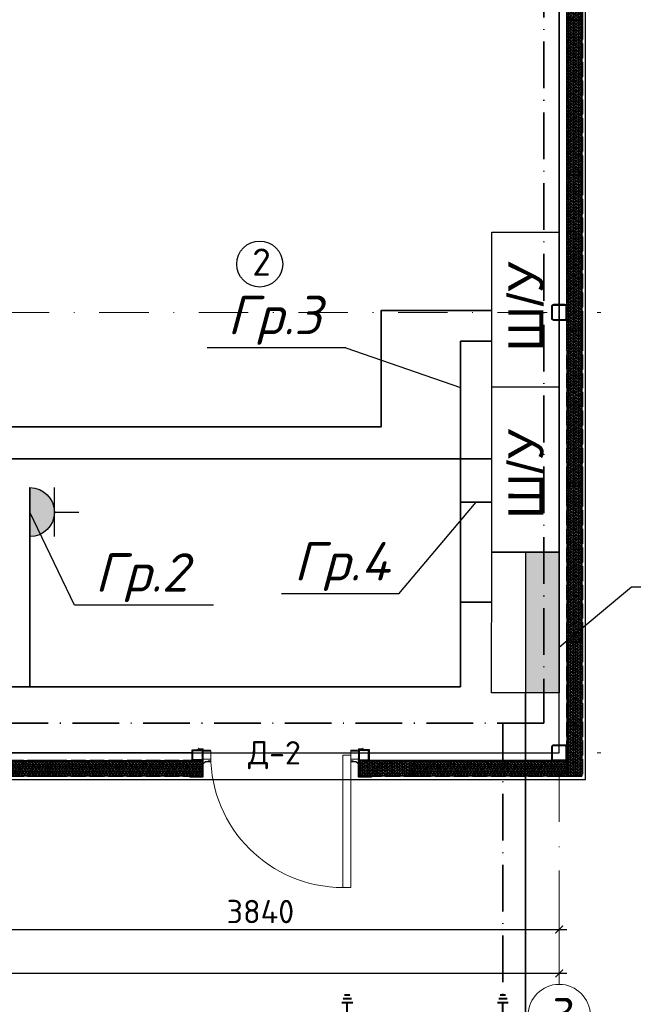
# Model space of a CAD drawing. Header units: metres. Extents: x 705633 to 708863, y 4309165 to 4309462.
# Tile 12 of 25: x 707629 to 707708, y 4309268 to 4309395. Entities that reach past the tile are written whole.
import ezdxf
from ezdxf.enums import TextEntityAlignment as Align

# ---------------------------------------------------------------- set-up
doc = ezdxf.new("R2010")
doc.units = ezdxf.units.M
doc.header["$LTSCALE"] = 0.5
doc.header["$PDMODE"] = 35
doc.header["$PDSIZE"] = 0.3
for name, pattern in [('ACAD_ISO10W100', [18, 12, -3, 0, -3]), ('DASHDOTX2', [50.8, 25.4, -12.7, 0, -12.7]), ('GOST2.303 9', [26.5, 20, -1.5, 1, -1.5, 1, -1.5])]:
    doc.linetypes.add(name, pattern=pattern)
doc.layers.get('Defpoints').update_dxf_attribs({"lineweight": 18})
for name, color, linetype, lineweight in [('.', 7, 'Continuous', 15), ('1轮廓实线层', 7, 'Continuous', 18), ('_TES_E_Socket', 152, 'Continuous', 30), ('Размер 1', 251, 'Continuous', 20), ('尺寸线层', 3, 'Continuous', 18)]:
    doc.layers.add(name, color=color, linetype=linetype, lineweight=lineweight)
doc.layers.add('A-HATCH-WALL', color=7, linetype='Continuous')
doc.layers.add('разметка', color=7, linetype='Continuous')
for name, color, linetype, lineweight, true_color in [('Двери ArchiCAD_Ном_пера__3', 7, 'Continuous', 18, 0xff6600), ('заземление защитное', 7, 'GOST2.303 9', 60, 0x007000), ('Линии_Ном._пера__8', 7, 'Continuous', 15, 0xa80f02)]:
    doc.layers.add(name, color=color, linetype=linetype, lineweight=lineweight, true_color=true_color)
doc.styles.add('geniso', font='geniso.shx', dxfattribs={"height": 250})
doc.styles.add('Islom', font='isocpeur.ttf')
doc.styles.add('X_ISO', font='isocpeui.ttf')
doc.styles.add('ГОСТ300', font='isocpeur.ttf')
doc.styles.add('Оси', font='isocpeui.ttf')
doc.styles.add('宋体', font='arial.ttf')
doc.dimstyles.new('ГОСТ 50', dxfattribs={"dimtxt": 300, "dimasz": 100, "dimexe": 100, "dimexo": 80, "dimgap": 80, "dimtad": 1, "dimdec": 0, "dimlfac": 0.5, "dimtxsty": 'ГОСТ300', "dimblk": 'ARCHTICK', "dimcen": 50, "dimdle": 100, "dimadec": 0, "dimazin": 0, "dimtfac": 1, "dimtdec": 0, "dimtmove": 0, "dimatfit": 3, "dimldrblk": 'ARCHTICK', "dimfxl": 1, "dimlwe": 9, "dimarcsym": 0})
pattern_1 = [(0, (11262055.141, 930292.151), (0, 15.875), []), (60, (11262055.141, 930292.151), (-13.748153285, 7.9375), []), (120, (11262055.141, 930292.151), (-13.748153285, -7.9375), [])]

# ---------------------------------------------------------------- blocks, each defined once
blk = doc.blocks.new('100x100st')
at = {"layer": '.'}
h = blk.add_hatch(dxfattribs=at)
h.set_pattern_fill('ANSI38', color=256)
h.set_pattern_definition([(45, (2935867.633, 213515.1553), (-2.245064, 2.245064), []), (135, (2935867.633, 213515.1553), (-6.73519, 2.245064), [7.9375, -4.7625])])
h.paths.add_polyline_path([(2935954.1, 213615.2), (2935881.1, 213615.2, 0.414214), (2935867.6, 213601.7), (2935867.6, 213528.7, 0.414214), (2935881.1, 213515.2), (2935954.1, 213515.2, 0.414214), (2935967.6, 213528.7), (2935967.6, 213601.7, 0.414214)])
h.paths.add_polyline_path([(2935954.1, 213610.2, -0.414214), (2935962.6, 213601.7), (2935962.6, 213528.7, -0.414214), (2935954.1, 213520.2), (2935881.1, 213520.2, -0.414214), (2935872.6, 213528.7), (2935872.6, 213601.7, -0.414214), (2935881.1, 213610.2)], flags=16)
at = {"color": 0, "linetype": 'ByBlock', "lineweight": 30}
blk.add_lwpolyline([(2935881.1, 213515.2), (2935954.1, 213515.2, 0.414214), (2935967.6, 213528.7), (2935967.6, 213601.7, 0.414214), (2935954.1, 213615.2), (2935881.1, 213615.2, 0.414214), (2935867.6, 213601.7), (2935867.6, 213528.7, 0.414214), (2935881.1, 213515.2, 0.414214)], format="xyb", dxfattribs=at)
blk.add_lwpolyline([(2935881.1, 213520.2), (2935954.1, 213520.2, 0.414214), (2935962.6, 213528.7), (2935962.6, 213601.7, 0.414214), (2935954.1, 213610.2), (2935881.1, 213610.2, 0.414214), (2935872.6, 213601.7), (2935872.6, 213528.7, 0.414214)], format="xyb", close=True, dxfattribs=at)
blk = doc.blocks.new('1000X')
at = {"ltscale": 6}
h = blk.add_hatch(dxfattribs=at)
h.set_pattern_fill('NET3', color=5, scale=5, style=0)
h.set_pattern_definition(pattern_1)
h.paths.add_polyline_path([(11723784.4, 363939.8), (11723780.9, 363936.2), (11723760.9, 363936.2), (11723757.3, 363939.8), (11723664.4, 363939.8), (11723660.9, 363936.2), (11723640.9, 363936.2), (11723637.3, 363939.8), (11723544.4, 363939.8), (11723540.9, 363936.2), (11723520.9, 363936.2), (11723517.3, 363939.8), (11723424.4, 363939.8), (11723420.9, 363936.2), (11723400.9, 363936.2), (11723397.3, 363939.8), (11723271.1, 363939.8), (11723271.1, 363931.8), (11723291.5, 363928.1), (11723291.5, 363920.1), (11723271.1, 363920.1), (11723271.1, 363859.4), (11723291.5, 363859.4), (11723291.5, 363851.4), (11723271.1, 363847.8), (11723271.1, 363839.8), (11723397.3, 363839.8), (11723400.9, 363843.3), (11723420.9, 363843.3), (11723424.4, 363839.8), (11723517.3, 363839.8), (11723520.9, 363843.3), (11723540.9, 363843.3), (11723544.4, 363839.8), (11723637.3, 363839.8), (11723640.9, 363843.3), (11723660.9, 363843.3), (11723664.4, 363839.8), (11723757.3, 363839.8), (11723760.9, 363843.3), (11723780.9, 363843.3), (11723784.4, 363839.8), (11723877.3, 363839.8), (11723880.9, 363843.3), (11723900.9, 363843.3), (11723904.4, 363839.8), (11723997.3, 363839.8), (11724000.9, 363843.3), (11724020.9, 363843.3), (11724024.4, 363839.8), (11724117.3, 363839.8), (11724120.9, 363843.3), (11724140.9, 363843.3), (11724144.4, 363839.8), (11724270.9, 363839.8), (11724270.9, 363847.8), (11724270.9, 363851.4), (11724270.9, 363859.4), (11724270.9, 363920.1), (11724270.9, 363928.1), (11724270.9, 363931.8), (11724270.9, 363939.8), (11724144.4, 363939.8), (11724140.9, 363936.2), (11724120.9, 363936.2), (11724117.3, 363939.8), (11724024.4, 363939.8), (11724020.9, 363936.2), (11724000.9, 363936.2), (11723997.3, 363939.8), (11723904.4, 363939.8), (11723900.9, 363936.2), (11723880.9, 363936.2), (11723877.3, 363939.8)])
at = {"color": 5, "lineweight": 35, "ltscale": 6}
blk.add_lwpolyline([(11723271.1, 363939.8), (11723397.3, 363939.8), (11723400.9, 363936.2), (11723420.9, 363936.2), (11723424.4, 363939.8), (11723517.3, 363939.8), (11723520.9, 363936.2), (11723540.9, 363936.2), (11723544.4, 363939.8), (11723637.3, 363939.8), (11723640.9, 363936.2), (11723660.9, 363936.2), (11723664.4, 363939.8), (11723757.3, 363939.8), (11723760.9, 363936.2), (11723780.9, 363936.2), (11723784.4, 363939.8), (11723877.3, 363939.8), (11723880.9, 363936.2), (11723900.9, 363936.2), (11723904.4, 363939.8), (11723997.3, 363939.8), (11724000.9, 363936.2), (11724020.9, 363936.2), (11724024.4, 363939.8), (11724117.3, 363939.8), (11724120.9, 363936.2), (11724140.9, 363936.2), (11724144.4, 363939.8), (11724270.9, 363939.8), (11724270.9, 363931.8), (11724270.9, 363928.1), (11724270.9, 363920.1), (11724270.9, 363920.1), (11724270.9, 363859.4), (11724270.9, 363859.4), (11724270.9, 363851.4), (11724270.9, 363847.8), (11724270.9, 363839.8), (11724144.4, 363839.8), (11724140.9, 363843.3), (11724120.9, 363843.3), (11724117.3, 363839.8), (11724024.4, 363839.8), (11724020.9, 363843.3), (11724000.9, 363843.3), (11723997.3, 363839.8), (11723904.4, 363839.8), (11723900.9, 363843.3), (11723880.9, 363843.3), (11723877.3, 363839.8), (11723784.4, 363839.8), (11723780.9, 363843.3), (11723760.9, 363843.3), (11723757.3, 363839.8), (11723664.4, 363839.8), (11723660.9, 363843.3), (11723640.9, 363843.3), (11723637.3, 363839.8), (11723544.4, 363839.8), (11723540.9, 363843.3), (11723520.9, 363843.3), (11723517.3, 363839.8), (11723424.4, 363839.8), (11723420.9, 363843.3), (11723400.9, 363843.3), (11723397.3, 363839.8), (11723271.1, 363839.8), (11723271.1, 363847.8), (11723291.5, 363851.4), (11723291.5, 363859.4), (11723271.1, 363859.4), (11723271.1, 363920.1), (11723291.5, 363920.1), (11723291.5, 363928.1), (11723271.1, 363931.8), (11723271.1, 363939.8)], dxfattribs=at)
blk = doc.blocks.new('hgf')
at = {"ltscale": 6}
h = blk.add_hatch(dxfattribs=at)
h.set_pattern_fill('NET3', color=5, scale=5, style=0)
h.set_pattern_definition(pattern_1)
h.paths.add_polyline_path([(2935767.6, 221211.6), (2935767.6, 221118.7), (2935778.7, 221118.7), (2935782.3, 221115.2), (2935875.2, 221115.2), (2935878.7, 221118.7), (2935898.7, 221118.7), (2935902.3, 221115.2), (2935995.2, 221115.2), (2935998.7, 221118.7), (2936018.7, 221118.7), (2936022.3, 221115.2), (2936115.2, 221115.2), (2936118.7, 221118.7), (2936138.7, 221118.7), (2936142.3, 221115.2), (2936235.2, 221115.2), (2936238.7, 221118.7), (2936258.7, 221118.7), (2936262.3, 221115.2), (2936355.2, 221115.2), (2936358.7, 221118.7), (2936378.7, 221118.7), (2936382.3, 221115.2), (2936475.2, 221115.2), (2936478.7, 221118.7), (2936498.7, 221118.7), (2936502.3, 221115.2), (2936628.7, 221115.2), (2936628.7, 221215.2), (2936502.3, 221215.2), (2936498.7, 221211.6), (2936478.7, 221211.6), (2936475.2, 221215.2), (2936382.3, 221215.2), (2936378.7, 221211.6), (2936358.7, 221211.6), (2936355.2, 221215.2), (2936262.3, 221215.2), (2936258.7, 221211.6), (2936238.7, 221211.6), (2936235.2, 221215.2), (2936142.3, 221215.2), (2936138.7, 221211.6), (2936118.7, 221211.6), (2936115.2, 221215.2), (2936022.3, 221215.2), (2936018.7, 221211.6), (2935998.7, 221211.6), (2935995.2, 221215.2), (2935902.3, 221215.2), (2935898.7, 221211.6), (2935878.7, 221211.6), (2935875.2, 221215.2), (2935782.3, 221215.2), (2935778.7, 221211.6)])
at = {"color": 5, "lineweight": 35, "ltscale": 6}
blk.add_lwpolyline([(2935767.6, 221118.7), (2935778.7, 221118.7), (2935782.3, 221115.2), (2935875.2, 221115.2), (2935878.7, 221118.7), (2935898.7, 221118.7), (2935902.3, 221115.2), (2935995.2, 221115.2), (2935998.7, 221118.7), (2936018.7, 221118.7), (2936022.3, 221115.2), (2936115.2, 221115.2), (2936118.7, 221118.7), (2936138.7, 221118.7), (2936142.3, 221115.2), (2936235.2, 221115.2), (2936238.7, 221118.7), (2936258.7, 221118.7), (2936262.3, 221115.2), (2936355.2, 221115.2), (2936358.7, 221118.7), (2936378.7, 221118.7), (2936382.3, 221115.2), (2936475.2, 221115.2), (2936478.7, 221118.7), (2936498.7, 221118.7), (2936502.3, 221115.2), (2936628.7, 221115.2), (2936628.7, 221123.2), (2936628.7, 221126.8), (2936628.7, 221134.8), (2936628.7, 221134.8), (2936628.7, 221195.5), (2936628.7, 221195.5), (2936628.7, 221203.5), (2936628.7, 221207.2), (2936628.7, 221215.2), (2936502.3, 221215.2), (2936498.7, 221211.6), (2936478.7, 221211.6), (2936475.2, 221215.2), (2936382.3, 221215.2), (2936378.7, 221211.6), (2936358.7, 221211.6), (2936355.2, 221215.2), (2936262.3, 221215.2), (2936258.7, 221211.6), (2936238.7, 221211.6), (2936235.2, 221215.2), (2936142.3, 221215.2), (2936138.7, 221211.6), (2936118.7, 221211.6), (2936115.2, 221215.2), (2936022.3, 221215.2), (2936018.7, 221211.6), (2935998.7, 221211.6), (2935995.2, 221215.2), (2935902.3, 221215.2), (2935898.7, 221211.6), (2935878.7, 221211.6), (2935875.2, 221215.2), (2935782.3, 221215.2), (2935778.7, 221211.6), (2935767.6, 221211.6), (2935767.6, 221118.7)], dxfattribs=at)
blk = doc.blocks.new('sdf')
at = {"ltscale": 6}
h = blk.add_hatch(dxfattribs=at)
h.set_pattern_fill('NET3', color=5, scale=5, style=0)
h.set_pattern_definition([(0, (2451590.319, 808502.667), (0, 15.875), []), (60, (2451590.319, 808502.667), (-13.7481533, 7.9375), []), (120, (2451590.319, 808502.667), (-13.7481533, -7.9375), [])])
h.paths.add_polyline_path([(2936225, 214854.9), (2936125, 214854.9), (2936125, 214829.1), (2936128.6, 214825.6), (2936128.6, 214805.6), (2936125, 214802), (2936125, 214709.1), (2936128.6, 214705.6), (2936128.6, 214685.6), (2936125, 214682), (2936125, 214589.1), (2936128.6, 214585.6), (2936128.6, 214565.6), (2936125, 214562), (2936125, 214515), (2936225, 214515), (2936225, 214562), (2936221.5, 214565.6), (2936221.5, 214585.6), (2936225, 214589.1), (2936225, 214682), (2936221.5, 214685.6), (2936221.5, 214705.6), (2936225, 214709.1), (2936225, 214802), (2936221.5, 214805.6), (2936221.5, 214825.6), (2936225, 214829.1)])
at = {"color": 5, "lineweight": 35, "ltscale": 6}
blk.add_lwpolyline([(2936125, 214854.9), (2936125, 214829.1), (2936128.6, 214825.6), (2936128.6, 214805.6), (2936125, 214802), (2936125, 214709.1), (2936128.6, 214705.6), (2936128.6, 214685.6), (2936125, 214682), (2936125, 214589.1), (2936128.6, 214585.6), (2936128.6, 214565.6), (2936125, 214562), (2936125, 214515), (2936225, 214515), (2936225, 214562), (2936221.5, 214565.6), (2936221.5, 214585.6), (2936225, 214589.1), (2936225, 214682), (2936221.5, 214685.6), (2936221.5, 214705.6), (2936225, 214709.1), (2936225, 214802), (2936221.5, 214805.6), (2936221.5, 214825.6), (2936225, 214829.1), (2936225, 214854.9), (2936125, 214854.9)], dxfattribs=at)
blk = doc.blocks.new('ret')
at = {"layer": 'Линии_Ном._пера__8', "color": 14, "linetype": 'Continuous', "lineweight": 15, "true_color": 0xa80f02}
for p, q in [((1393333.9, -384960.6), (1393333.9, -384970.4)), ((1393333.9, -384970.4), (1393381.1, -384970.4)), ((1393334.8, -384959.6), (1393334.8, -384969.5)), ((1393334.8, -384969.5), (1393381.1, -384969.5)), ((1393381.1, -384973.8), (1393368.5, -384973.8)), ((1393368.5, -384973.8), (1393368.5, -384974.8)), ((1393368.5, -384974.8), (1393381.1, -384974.8)), ((1393350.3, -385041.7), (1393334.7, -385055.7)), ((1393334.7, -385055.7), (1393350.3, -385041.7)), ((1393335.4, -385056.7), (1393351, -385042.7)), ((1393350.3, -385041.7), (1393380.9, -385041.7)), ((1393351, -385042.7), (1393380.9, -385042.7)), ((1393368.3, -385038.3), (1393368.3, -385037.4)), ((1393368.3, -385037.4), (1393380.9, -385037.4)), ((1393380.9, -385038.3), (1393368.3, -385038.3)), ((1393251.9, -385136.9), (1393264.4, -385136.9)), ((1393251.9, -385137.8), (1393264.4, -385137.8)), ((1393264.4, -385136.9), (1393264.4, -385137.8))]:
    blk.add_line(p, q, dxfattribs=at)
for points in [[(1393334.8, -384959.6), (1393314.8, -384959.6), (1393303.3, -384956.2), (1393310, -384962.2)], [(1393333.9, -384960.6), (1393314.5, -384960.6), (1393307.3, -384958.4), (1393310.7, -384961.5)], [(1393310, -384962.2), (1393310.7, -384961.5)]]:
    blk.add_lwpolyline(points, dxfattribs=at)
for points in [[(1393334.7, -385055.7), (1393334.7, -385135.2, -0.414214), (1393328.7, -385141.2), (1393251.9, -385141.2)], [(1393335.7, -385055.7), (1393335.7, -385136.2, -0.414214), (1393329.7, -385142.2), (1393251.9, -385142.2)]]:
    blk.add_lwpolyline(points, format="xyb", dxfattribs=at)
for centre, radius, start, end in [((1393381.1, -384972.1), 2.66, 270.20935, 90.1709), ((1393381.1, -384972.1), 1.69, 270.81419, 89.18581), ((1393380.9, -385040), 2.66, 269.8291, 89.79065), ((1393380.9, -385040), 1.69, 270.70772, 89.18581), ((1393251.9, -385139.5), 2.66, 90.20935, 270.1709), ((1393251.9, -385139.5), 1.69, 90.81419, 269.29228)]:
    blk.add_arc(centre, radius, start, end, dxfattribs=at)
blk = doc.blocks.new('S60X100')
at = {"layer": '.', "linetype": 'ByBlock', "lineweight": 25, "ltscale": 50, "transparency": 33554684}
h = blk.add_hatch(dxfattribs=at)
h.set_pattern_fill('CORK', color=0, angle=45)
h.set_pattern_definition([(45, (-4352.027, 6979.1657), (-2.24506403, 2.24506403), []), (180, (-4349.782, 6979.166), (-9e-16, -8.98026), [4.49013, -4.49013]), (180, (-4349.221, 6979.727), (-9e-16, -8.98026), [4.49013, -4.49013]), (180, (-4348.659, 6980.288), (-9e-16, -8.98026), [4.49013, -4.49013])])
h.paths.add_polyline_path([(1400103.8, -385118), (1400033.8, -385118), (1400033.8, -385188), (1400103.8, -385188)])
h.paths.add_polyline_path([(1400098.8, -385123), (1400098.8, -385183), (1400038.8, -385183), (1400038.8, -385123)], flags=16)
at = {"color": 250, "linetype": 'Continuous', "lineweight": 30, "ltscale": 15}
for points in [[(1400103.8, -385118), (1400033.8, -385118), (1400033.8, -385188), (1400103.8, -385188)], [(1400098.8, -385123), (1400038.8, -385123), (1400038.8, -385183), (1400098.8, -385183)]]:
    blk.add_lwpolyline(points, close=True, dxfattribs=at)
blk = doc.blocks.new('*U167')
at = {"ltscale": 2}
for p, q in [((900, 0), (900, -850)), ((950, 0), (900, 0)), ((950, 0), (950, -850)), ((900, -850), (950, -850))]:
    blk.add_line(p, q, dxfattribs=at)
for points in [[(0, -25), (50, -25), (50, 25), (0, 25)], [(950, -25), (1000, -25), (1000, 25), (950, 25)]]:
    blk.add_lwpolyline(points, close=True, dxfattribs=at)
blk.add_arc((900, 0), 850, 180, 270, dxfattribs=at)
blk = doc.blocks.new('*U172')
at = {"color": 0, "linetype": 'DASHDOTX2', "lineweight": -2, "ltscale": 50}
blk.add_line((0, 1209), (0, 17894), dxfattribs=at)
at = {"style": 'Оси'}
blk.add_attdef('OS1', text='', height=450, rotation=90, dxfattribs=at).set_placement((0, -44), align=Align.MIDDLE_CENTER)
blk = doc.blocks.new('*U171')
at = {"color": 0, "linetype": 'DASHDOTX2', "lineweight": -2, "ltscale": 50}
blk.add_line((0, 1209), (0, 16286), dxfattribs=at)
at = {"color": 0, "linetype": 'DASHDOTX2', "lineweight": -2, "ltscale": 30}
blk.add_lwpolyline([(0, 400), (0, 1209)], dxfattribs=at)
at = {"color": 0, "linetype": 'Continuous', "lineweight": -2}
blk.add_circle((0, 0), 400, dxfattribs=at)
at = {"style": 'Оси'}
blk.add_attdef('OS1', text='', height=450, dxfattribs=at).set_placement((-44, 0), align=Align.MIDDLE_CENTER)
blk = doc.blocks.new('_ArchTick')
at = {"color": 0, "linetype": 'ByBlock', "const_width": 0.15}
blk.add_lwpolyline([(-0.5, -0.5), (0.5, 0.5)], dxfattribs=at)
blk = doc.blocks.new('*D248')
at = {"color": 0, "lineweight": 9, "transparency": 16777216}
for p, q in [((2889720, 235070), (2889720, 234214)), ((2882040, 235016), (2882040, 234214))]:
    blk.add_line(p, q, dxfattribs=at)
at = {"color": 0, "lineweight": -2, "transparency": 16777216}
blk.add_line((2881940, 234314), (2889820, 234314), dxfattribs=at)
at = {"layer": 'Defpoints', "color": 0, "lineweight": 35, "transparency": 16777216}
for p in [(2882040, 235096), (2889720, 235150), (2889720, 234314)]:
    blk.add_point(p, dxfattribs=at)
at = {"color": 0, "lineweight": -2, "transparency": 16777216, "xscale": 100, "yscale": 100, "zscale": 100, "rotation": 180}
blk.add_blockref('_ArchTick', (2882040, 234314), dxfattribs=at)
at = {"color": 0, "lineweight": -2, "transparency": 16777216, "xscale": 100, "yscale": 100, "zscale": 100}
blk.add_blockref('_ArchTick', (2889720, 234314), dxfattribs=at)
at = {"color": 0, "transparency": 16777216, "insert": (2885880, 234544), "char_height": 300, "attachment_point": 5, "style": 'ГОСТ300'}
blk.add_mtext('3840', dxfattribs=at)
blk = doc.blocks.new('*D249')
at = {"color": 0, "lineweight": 9, "transparency": 16777216}
for p, q in [((2874720, 234669), (2874720, 233650)), ((2889720, 234669), (2889720, 233650))]:
    blk.add_line(p, q, dxfattribs=at)
at = {"color": 0, "lineweight": -2, "transparency": 16777216}
blk.add_line((2889820, 233750), (2874620, 233750), dxfattribs=at)
at = {"layer": 'Defpoints', "color": 0, "lineweight": 35, "transparency": 16777216}
for p in [(2874720, 234749), (2889720, 234749), (2874720, 233750)]:
    blk.add_point(p, dxfattribs=at)
at = {"color": 0, "lineweight": -2, "transparency": 16777216, "xscale": 100, "yscale": 100, "zscale": 100, "rotation": 180}
blk.add_blockref('_ArchTick', (2874720, 233750), dxfattribs=at)
at = {"color": 0, "lineweight": -2, "transparency": 16777216, "xscale": 100, "yscale": 100, "zscale": 100}
blk.add_blockref('_ArchTick', (2889720, 233750), dxfattribs=at)
at = {"color": 0, "transparency": 16777216, "insert": (2882220, 233980), "char_height": 300, "attachment_point": 5, "style": 'ГОСТ300'}
blk.add_mtext('7500', dxfattribs=at)
blk = doc.blocks.new('кнгл')
at = {"layer": 'Размер 1', "linetype": 'ByBlock', "lineweight": 40, "ltscale": 20}
h = blk.add_hatch(color=0, dxfattribs=at)
h.dxf.hatch_style = 1
h.set_gradient(color1=(51, 51, 51), color2=(0, 0, 0), one_color=1, name='INVSPHERICAL')
h.paths.add_polyline_path([(18854418, -8867469, 1), (18854612, -8867469, 1)])
at = {"layer": 'Размер 1', "color": 0, "linetype": 'ByBlock', "lineweight": 40, "ltscale": 20}
blk.add_circle((18854515, -8867469), 96.9, dxfattribs=at)
at = {"layer": 'разметка', "color": 0, "linetype": 'ByBlock', "lineweight": 40, "ltscale": 20}
for p, q in [((18854515, -8867566), (18854515, -8867858)), ((18854416, -8867858), (18854615, -8867858)), ((18854440, -8867926), (18854591, -8867926)), ((18854466, -8867994), (18854565, -8867994))]:
    blk.add_line(p, q, dxfattribs=at)
blk = doc.blocks.new('eSocket1pHideProtect')
at = {"layer": '_TES_E_Socket'}
blk.add_hatch(color=256, dxfattribs=at).paths.add_polyline_path([(-4000, 0), (4000, 0, 1)])
for p, q in [((0, 4000), (0, 8000)), ((-4000, 4002), (4000, 4002)), ((-4000, 0), (4000, 0))]:
    blk.add_line(p, q, dxfattribs=at)
blk.add_arc((0, 0), 4000, 0, 180, dxfattribs=at)
blk = doc.blocks.new('A$Ce2c55f89')
at = {"layer": 'A-HATCH-WALL', "linetype": 'ByBlock', "lineweight": 25}
h = blk.add_hatch(color=0, dxfattribs=at)
h.dxf.hatch_style = 1
h.set_gradient(color1=(51, 51, 51), color2=(51, 51, 51), tint=1)
h.paths.add_polyline_path([(-4.34, 0), (-3.2, 0), (-3.2, 0), (0, 0), (0, 18.07), (-4.34, 18.07)])
at = {"color": 0, "linetype": 'ByBlock', "lineweight": 25}
for p, q in [((-27.43, 44.33), (-45.26, 44.33)), ((-27.43, 44.33), (-12.66, 39.22)), ((-20.59, 12.69), (-10.67, 24.5)), ((-62.28, 11.26), (-68.03, 23.2)), ((-4.34, 18.07), (-4.34, 0)), ((-20.59, 12.69), (-35.67, 12.69)), ((9.28, 13.56), (0, 5.8)), ((35.55, 13.56), (9.28, 13.56)), ((-44.45, 11.26), (-62.28, 11.26))]:
    blk.add_line(p, q, dxfattribs=at)
at = {"color": 0, "linetype": 'ByBlock', "lineweight": 35}
for p, q in [((-12.66, 0.77), (-12.66, 45.16)), ((-12.66, 45.16), (-8.67, 45.16)), ((-68.03, 26.35), (-68.03, 0.77)), ((-12.66, 24.5), (-8.67, 24.5)), ((-8.67, 11.64), (-12.66, 11.64)), ((-79.97, 0.77), (-12.66, 0.77)), ((-4.34, 0), (-4.34, -86.96))]:
    blk.add_line(p, q, dxfattribs=at)
at = {"color": 1, "linetype": 'ByBlock', "lineweight": 35, "flags": 128}
for points in [[(-92.48, 34.18), (-92.48, 34.18), (-22.87, 34.18), (-22.87, 49.12), (-8.67, 49.12)], [(-8.67, 30.03), (-19.52, 30.03), (-19.52, 30.03), (-88.2, 30.03), (-88.2, 23.66)]]:
    blk.add_lwpolyline(points, dxfattribs=at)
at = {"layer": '1轮廓实线层', "lineweight": 25}
for p, q in [((-8.67, 39.3), (0, 39.3)), ((-8.67, 18.07), (0, 18.07))]:
    blk.add_line(p, q, dxfattribs=at)
at = {"layer": '1轮廓实线层', "color": 0, "linetype": 'ByBlock', "lineweight": 25}
blk.add_line((-8.67, 18.07), (0, 18.07), dxfattribs=at)
at = {"layer": '1轮廓实线层', "lineweight": 25}
blk.add_lwpolyline([(0, 59.17), (0, 18.07), (-8.67, 18.07), (-8.67, 59.17)], close=True, dxfattribs=at)
at = {"layer": '1轮廓实线层', "color": 0, "linetype": 'ByBlock', "lineweight": 25}
blk.add_lwpolyline([(0, 18.07), (0, 0), (-8.68, 0), (-8.67, 18.07)], close=True, dxfattribs=at)
at = {"layer": 'заземление защитное', "linetype": 'ACAD_ISO10W100', "lineweight": 35}
blk.add_line((-7.23, -3.91), (-7.23, -42.51), dxfattribs=at)
blk.add_lwpolyline([(-145.1, 101.87), (-1.96, 101.87), (-1.96, -3.91), (-145.1, -3.91)], close=True, dxfattribs=at)
at = {"layer": '_TES_E_Socket', "xscale": -0.0007874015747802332, "yscale": 0.0007874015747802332, "zscale": 0.0007874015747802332, "rotation": 270}
blk.add_blockref('eSocket1pHideProtect', (-68.03, 23.2), dxfattribs=at)
at = {"layer": 'заземление защитное', "color": 0, "linetype": 'ByBlock', "lineweight": 40, "xscale": -0.006999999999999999, "yscale": 0.006999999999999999, "zscale": 0.006999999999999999, "rotation": 180}
for p in [(-132008.84, -62114.79), (-131988.84, -62114.79)]:
    blk.add_blockref('кнгл', p, dxfattribs=at)
at = {"color": 5, "style": 'X_ISO'}
for s, p in [('Гр.3', (-42.65, 46.06)), ('Гр.4', (-34.11, 14.42)), ('Гр.2', (-59.68, 12.99))]:
    blk.add_text(s, height=4.939, dxfattribs=at).set_placement(p)
at = {"layer": '尺寸线层', "color": 240, "lineweight": 25, "true_color": 0xed1f24, "char_height": 4.5, "attachment_point": 5, "rotation": 89.9962, "style": '宋体'}
for insert in [(-4.26, 49.63), (-4.26, 28.13)]:
    blk.add_mtext('Ш/У', dxfattribs=dict(at, insert=insert))
blk = doc.blocks.new('adad')
for points in [[(2890060.3, 236243), (2890060.3, 248243.2), (2874380.3, 248243.2), (2874380.3, 236243)], [(2889720.3, 236583.1), (2889720.3, 247903.3), (2882340.3, 247903.2), (2882340.3, 236583)]]:
    blk.add_lwpolyline(points, close=True)
at = {"lineweight": 30, "ltscale": 15}
for points in [[(2889720.3, 247803.2), (2889720.3, 242343.2), (2889820.3, 242343.2), (2889820.3, 247803.2)], [(2889720.3, 236683), (2889720.3, 242143.2), (2889820.3, 242143.2), (2889820.3, 236683)], [(2882140.3, 236483), (2885000.8, 236483), (2885000.8, 236583), (2882140.3, 236583)], [(2889620.3, 236483), (2887280.8, 236483), (2887280.8, 236583), (2889620.3, 236583)]]:
    blk.add_lwpolyline(points, close=True, dxfattribs=at)
blk.add_circle((2885870.5, 242863.7), 295.6)
at = {"color": 248, "lineweight": 9, "true_color": 0x641213}
blk.add_blockref('*U171', (2889720.3, 233208.7), dxfattribs=at).add_auto_attribs({'OS1': '3'})
at = {"color": 6, "lineweight": 30, "xscale": -2, "yscale": 2, "zscale": 2}
for p, rotation in [((2162140.8, -23200538.5), 270), ((2162140.8, -23202538.1), 270), ((2162140.8, -23204537.7), 270), ((2162140.8, -23206537.3), 270), ((2162140.8, -23208536.9), 270), ((-20565400.5, 964162.5), 180), ((-20563400.9, 964162.5), 180), ((-20558721.4, 964162.5), 180)]:
    blk.add_blockref('1000X', p, dxfattribs=dict(at, rotation=rotation))
at = {"color": 248, "lineweight": 9, "true_color": 0x641213, "rotation": 270}
for p in [(2872360, 242243.2), (2872360, 236583)]:
    blk.add_blockref('*U172', p, dxfattribs=at)
at = {"xscale": 2, "yscale": 2, "zscale": 2, "rotation": 90}
for name, p in [('100x100st', (3316850.6, -5629592.1)), ('hgf', (3332250.6, -5635252.3)), ('100x100st', (3316850.6, -5635252.3)), ('sdf', (3316850.6, -5635967.1))]:
    blk.add_blockref(name, p, dxfattribs=at)
at = {"color": 0, "linetype": 'ByBlock', "lineweight": 25, "yscale": 2, "zscale": 2}
for name, p, xscale in [('ret', (98473.1, 1006554.8), 2), ('S60X100', (5685208.4, 1006858.9), -2), ('ret', (5673808.5, 1006554.8), -2), ('S60X100', (87073.2, 1006858.9), 2)]:
    blk.add_blockref(name, p, dxfattribs=dict(at, xscale=xscale))
at = {"layer": 'Двери ArchiCAD_Ном_пера__3', "color": 1, "linetype": 'Continuous', "xscale": 2, "yscale": 2, "zscale": 2, "rotation": 359.9986709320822}
blk.add_blockref('*U167', (2885140.8, 236553), dxfattribs=at)
at = {"insert": (2885774.8, 242713.7), "char_height": 350, "width": 248.5, "attachment_point": 7, "style": 'Islom'}
blk.add_mtext('2', dxfattribs=at)
at = {"color": 6, "insert": (2886060.4, 236553), "char_height": 300, "width": 816.154, "attachment_point": 5, "style": 'geniso'}
blk.add_mtext('\\A1;{\\fISOCPEUR|b0|i0|c204|p34;Д-\\fISOCPEUR|b0|i0|c0|p34;2}', dxfattribs=at)
for base, p1, p2, picture, middle in [((2889720.3, 234313.6), (2882040.3, 235095.9), (2889720.3, 235150), '*D248', (2885880.3, 234543.6)), ((2874720.3, 233749.5), (2889720.3, 234749.1), (2874720.3, 234749.1), '*D249', (2882220.3, 233979.5))]:
    dim = blk.add_linear_dim(base=base, p1=p1, p2=p2, dimstyle='ГОСТ 50')
    dim.commit()
    dim.dimension.update_dxf_attribs({"geometry": picture, "text_midpoint": middle})

msp = doc.modelspace()

# ---------------------------------------------------------------- block references
at = {"xscale": 0.01, "yscale": 0.01, "zscale": 0.01}
msp.add_blockref('adad', (678800.83, 4306934.53), dxfattribs=at)
at = {"color": 0, "linetype": 'ByBlock', "lineweight": 35}
msp.add_blockref('A$Ce2c55f89', (707698.03, 4309308.09), dxfattribs=at)

doc.saveas('drawing.dxf')
